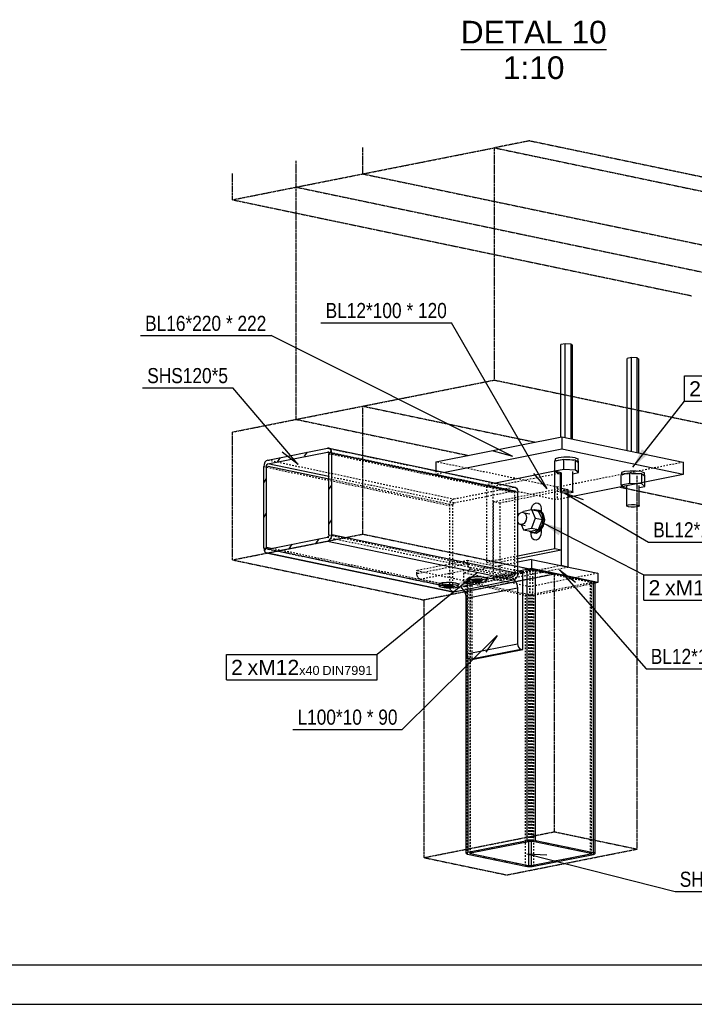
# Model space of a CAD drawing. Header units: millimetres. Extents: x 0 to 5940, y 0 to 2970.
# Tile 6 of 11: x 1863 to 2716, y 0 to 1245. Entities that reach past the tile are written whole.
import ezdxf

# ---------------------------------------------------------------- set-up
doc = ezdxf.new("R2010")
doc.units = ezdxf.units.MM
doc.linetypes.add('DXK_LINE_DOT2', pattern=[3.9198, 1.9599, -1.9599])
doc.linetypes.add('DXK_LINE_DOT4', pattern=[0.9408, 0.4704, -0.4704])
doc.styles.add('Arial', font='ARIAL.TTF', dxfattribs={"height": 0.2})
doc.styles.add('Arial Narrow', font='ARIALN.TTF', dxfattribs={"height": 0.2})

# ---------------------------------------------------------------- blocks, each defined once
blk = doc.blocks.new('Unknown-2590450-1268')
at = {"color": 7, "linetype": 'Continuous'}
for p, q in [((50, 50), (5890, 50)), ((0, 0), (5940, 0))]:
    blk.add_line(p, q, dxfattribs=at)
blk = doc.blocks.new('Unknown-2590450-17 - 5670')
at = {"color": 96, "linetype": 'Continuous'}
blk.add_line((2420.4, 1207.6), (2604.8, 1207.6), dxfattribs=at)
at = {"color": 0, "linetype": 'Continuous'}
for points in [[(2604.8, 1215.1), (2604.8, 1245.1), (2420.4, 1245.1), (2420.4, 1215.1)], [(2551.5, 1170.1), (2551.5, 1200.1), (2473.7, 1200.1), (2473.7, 1170.1)]]:
    blk.add_wipeout(points, dxfattribs=at)
at = {"color": 7, "linetype": 'Continuous', "style": 'Arial'}
for s, p in [('DETAL 10', (2420.4, 1215.1)), ('1:10', (2473.7, 1170.1))]:
    blk.add_text(s, height=28.65, dxfattribs=at).set_placement(p)
blk = doc.blocks.new('Part-2590450-5908 - 5670')
at = {"color": 5, "linetype": 'Continuous'}
for p, q in [((2539.2, 674), (2464.3, 659.1)), ((2547.5, 672.2), (2539.2, 674)), ((2539.2, 576.1), (2539.2, 674)), ((2547.5, 672.2), (2547.5, 574.3)), ((2539.2, 576.1), (2492.4, 566.8)), ((2547.5, 574.3), (2492.4, 563.4)), ((2547.5, 574.3), (2539.2, 576.1))]:
    blk.add_line(p, q, dxfattribs=at)
at = {"color": 8, "linetype": 'DXK_LINE_DOT2'}
for p, q in [((2461.6, 655.2), (2547.5, 672.2)), ((2464.3, 659.1), (2453.2, 656.9)), ((2453.2, 559), (2453.2, 656.9)), ((2461.6, 557.3), (2461.6, 655.2)), ((2492.4, 566.8), (2453.2, 559)), ((2492.4, 563.4), (2461.6, 557.3)), ((2453.2, 559), (2461.6, 557.3))]:
    blk.add_line(p, q, dxfattribs=at)
blk = doc.blocks.new('Part-2590450-5932 - 5670')
at = {"color": 6, "linetype": 'DXK_LINE_DOT4'}
for p, q in [((2507.9, 1092), (2462.9, 1083.1)), ((2507.9, 1092), (3088.5, 970.6)), ((2212.2, 1033.4), (2212.2, 1066.7))]:
    blk.add_line(p, q, dxfattribs=at)
at = {"color": 4, "linetype": 'DXK_LINE_DOT4'}
blk.add_line((2212.2, 1033.4), (2792.8, 912), dxfattribs=at)
blk = doc.blocks.new('Part-2590450-5897 - 5670')
at = {"color": 5, "linetype": 'Continuous'}
for p, q in [((2389, 686), (2548.2, 717.6)), ((2548.2, 717.6), (2701.7, 685.5)), ((2548.2, 717.6), (2548.2, 701.9)), ((2548.2, 701.9), (2400.1, 672.5)), ((2701.7, 669.8), (2548.2, 701.9)), ((2389, 686), (2389, 674.8)), ((2701.7, 685.5), (2701.7, 669.8)), ((2701.7, 669.8), (2555.9, 640.9))]:
    blk.add_line(p, q, dxfattribs=at)
at = {"color": 8, "linetype": 'DXK_LINE_DOT2'}
for p, q in [((2542.5, 653.9), (2389, 686)), ((2701.7, 685.5), (2542.5, 653.9)), ((2389, 674.8), (2389, 670.3)), ((2400.1, 672.5), (2389, 670.3)), ((2389, 670.3), (2542.5, 638.2)), ((2542.5, 653.9), (2542.5, 638.2)), ((2555.9, 640.9), (2542.5, 638.2))]:
    blk.add_line(p, q, dxfattribs=at)
blk = doc.blocks.new('Part-2590450-5821 - 5670')
at = {"linetype": 'Continuous'}
h = blk.add_hatch(dxfattribs=at)
h.set_pattern_fill('', color=8, angle=90, style=0, pattern_type=0)
h.set_pattern_definition([(135, (2515.095, 207.098), (-21.4166, 4e-15), [30.2876, 0]), (135, (2515.095, 217.806), (-21.4166, 4e-15), [15.1442, -15.1434]), (135, (2500.913, 232.132), (-21.4166, 4e-15), [4.4473, -25.8403])])
h.paths.add_polyline_path([(2588.4, 191.8), (2515.1, 207.1), (2512.7, 207.4), (2509.8, 207.6), (2506.9, 207.5), (2504.5, 207.1), (2429.3, 192.2), (2427.6, 191.7), (2427, 191.1), (2427.5, 190.5), (2429.1, 190), (2502.4, 174.7), (2504.8, 174.4), (2507.7, 174.3), (2510.6, 174.4), (2513, 174.7), (2588.2, 189.6), (2589.9, 190.1), (2590.5, 190.7), (2590, 191.3)])
h.paths.add_polyline_path([(2585.3, 190.5), (2584.7, 190.4), (2509.5, 175.4), (2508.7, 175.3), (2507.7, 175.3), (2506.8, 175.3), (2506, 175.4), (2432.7, 190.8), (2432.2, 190.9), (2432, 191.1), (2432.2, 191.3), (2432.8, 191.5), (2508, 206.4), (2508.8, 206.5), (2509.8, 206.5), (2510.7, 206.5), (2511.5, 206.4), (2584.8, 191.1), (2585.3, 190.9), (2585.5, 190.7)])
at = {"color": 8, "linetype": 'DXK_LINE_DOT2'}
for p, q in [((2432.8, 534.1), (2508, 549.1)), ((2508.8, 549.2), (2508, 549.1)), ((2508, 206.4), (2508, 549.1)), ((2509.8, 549.2), (2508.8, 549.2)), ((2510.7, 549.2), (2509.8, 549.2)), ((2511.5, 549.1), (2510.7, 549.2)), ((2511.5, 206.4), (2511.5, 549.1)), ((2511.5, 549.1), (2584.8, 533.7)), ((2493.8, 547.7), (2429.3, 534.9)), ((2427, 533.8), (2427.6, 534.4)), ((2427, 533.8), (2427, 518.4)), ((2427.5, 533.2), (2427, 533.8)), ((2429.1, 532.7), (2427.5, 533.2)), ((2427.6, 534.4), (2429.3, 534.9)), ((2429.1, 532.7), (2502.4, 517.4)), ((2429.1, 190), (2429.1, 532.7)), ((2429.3, 534.9), (2429.3, 438.3)), ((2432.2, 534), (2432, 533.8)), ((2432, 533.8), (2432, 191.1)), ((2432, 533.8), (2432.2, 533.6)), ((2432.8, 534.1), (2432.2, 534)), ((2432.2, 533.6), (2432.7, 533.4)), ((2432.7, 191.5), (2432.7, 533.4)), ((2506, 518.1), (2432.7, 533.4)), ((2432.8, 191.5), (2432.8, 534.1)), ((2584.7, 533), (2509.5, 518.1)), ((2513, 517.4), (2588.2, 532.3)), ((2584.7, 533), (2585.3, 533.2)), ((2584.7, 191.1), (2584.7, 533)), ((2584.8, 191.1), (2584.8, 533.7)), ((2585.3, 533.6), (2584.8, 533.7)), ((2585.5, 533.4), (2585.3, 533.6)), ((2585.3, 533.2), (2585.5, 533.4)), ((2585.5, 533.4), (2585.5, 190.7)), ((2589.9, 532.8), (2588.2, 532.3)), ((2588.2, 189.6), (2588.2, 532.3)), ((2590.5, 533.4), (2589.9, 532.8)), ((2502.4, 174.7), (2502.4, 517.4)), ((2504.8, 517.1), (2502.4, 517.4)), ((2507.7, 516.9), (2504.8, 517.1)), ((2506, 518.1), (2506, 206)), ((2506, 518.1), (2506.8, 518)), ((2506.8, 518), (2506.9, 518)), ((2506.9, 518), (2507.7, 518)), ((2507.7, 518), (2508.7, 518)), ((2510.6, 517), (2507.7, 516.9)), ((2508.7, 518), (2509.5, 518.1)), ((2509.5, 518.1), (2509.5, 206.5)), ((2513, 517.4), (2510.6, 517)), ((2513, 174.7), (2513, 517.4))]:
    blk.add_line(p, q, dxfattribs=at)
at = {"color": 5, "linetype": 'Continuous'}
for p, q in [((2504.5, 549.8), (2493.8, 547.7)), ((2504.5, 549.8), (2506.9, 550.1)), ((2504.5, 207.1), (2504.5, 549.8)), ((2506.9, 550.1), (2509.8, 550.2)), ((2509.8, 550.2), (2512.7, 550.1)), ((2512.7, 550.1), (2515.1, 549.8)), ((2515.1, 549.8), (2588.4, 534.4)), ((2515.1, 207.1), (2515.1, 549.8)), ((2588.4, 191.8), (2588.4, 534.4)), ((2588.4, 534.4), (2590, 533.9)), ((2590, 533.9), (2590.5, 533.4)), ((2590.5, 190.7), (2590.5, 533.4)), ((2427, 518.4), (2427, 191.1)), ((2429.3, 438.3), (2429.3, 192.2)), ((2506, 206), (2506, 175.4)), ((2509.5, 206.5), (2509.5, 175.4)), ((2432.7, 190.8), (2432.7, 191.5)), ((2584.7, 190.4), (2584.7, 191.1))]:
    blk.add_line(p, q, dxfattribs=at)
at = {"color": 6, "linetype": 'Continuous'}
for p, q in [((2429.3, 192.2), (2504.5, 207.1)), ((2432.8, 191.5), (2508, 206.4)), ((2506.9, 207.5), (2504.5, 207.1)), ((2509.8, 207.6), (2506.9, 207.5)), ((2508, 206.4), (2508.8, 206.5)), ((2508.8, 206.5), (2509.8, 206.5)), ((2512.7, 207.4), (2509.8, 207.6)), ((2509.8, 206.5), (2510.7, 206.5)), ((2510.7, 206.5), (2511.5, 206.4)), ((2511.5, 206.4), (2584.8, 191.1)), ((2515.1, 207.1), (2512.7, 207.4)), ((2515.1, 207.1), (2588.4, 191.8)), ((2427.6, 191.7), (2427, 191.1)), ((2427, 191.1), (2427.5, 190.5)), ((2427.5, 190.5), (2429.1, 190)), ((2429.3, 192.2), (2427.6, 191.7)), ((2429.1, 190), (2502.4, 174.7)), ((2432, 191.1), (2432.2, 191.3)), ((2432.2, 190.9), (2432, 191.1)), ((2432.2, 191.3), (2432.8, 191.5)), ((2432.7, 190.8), (2432.2, 190.9)), ((2432.7, 190.8), (2506, 175.4)), ((2509.5, 175.4), (2584.7, 190.4)), ((2513, 174.7), (2588.2, 189.6)), ((2585.3, 190.5), (2584.7, 190.4)), ((2584.8, 191.1), (2585.3, 190.9)), ((2585.3, 190.9), (2585.5, 190.7)), ((2585.5, 190.7), (2585.3, 190.5)), ((2588.2, 189.6), (2589.9, 190.1)), ((2590, 191.3), (2588.4, 191.8)), ((2589.9, 190.1), (2590.5, 190.7)), ((2590.5, 190.7), (2590, 191.3)), ((2502.4, 174.7), (2504.8, 174.4)), ((2504.8, 174.4), (2507.7, 174.3)), ((2506.8, 175.3), (2506, 175.4)), ((2507.7, 175.3), (2506.8, 175.3)), ((2508.7, 175.3), (2507.7, 175.3)), ((2507.7, 174.3), (2510.6, 174.4)), ((2509.5, 175.4), (2508.7, 175.3)), ((2510.6, 174.4), (2513, 174.7))]:
    blk.add_line(p, q, dxfattribs=at)
blk = doc.blocks.new('Part-2590450-5891 - 5670')
at = {"linetype": 'Continuous'}
h = blk.add_hatch(dxfattribs=at)
h.set_pattern_fill('', color=8, angle=11.2206, style=0, pattern_type=0)
h.set_pattern_definition([(56.22, (2256.775, 699.69), (-13.437, 67.733), [97.655, 0]), (56.22, (2290.64, 706.41), (-13.437, 67.733), [48.829, -48.826]), (56.22, (2327.053, 760.25), (-13.437, 67.733), [14.339, -83.316])])
h.paths.add_polyline_path([(2257.2, 697), (2256.8, 699.7), (2255.6, 701.8), (2253.9, 703.1), (2251.8, 703.2), (2176.6, 688.3), (2174.5, 687.4), (2172.8, 685.4), (2171.6, 682.8), (2171.2, 679.9), (2171.2, 577.1), (2171.6, 574.4), (2172.8, 572.2), (2174.5, 571), (2176.6, 570.8), (2251.8, 585.8), (2253.9, 586.7), (2255.6, 588.7), (2256.8, 591.3), (2257.2, 594.2)])
h.paths.add_polyline_path([(2253.6, 593.5), (2253.5, 592.5), (2253.1, 591.6), (2252.5, 591), (2251.8, 590.6), (2176.6, 575.7), (2175.9, 575.8), (2175.3, 576.2), (2174.9, 576.9), (2174.8, 577.8), (2174.8, 680.6), (2174.9, 681.6), (2175.3, 682.5), (2175.9, 683.1), (2176.6, 683.4), (2251.8, 698.3), (2252.5, 698.3), (2253.1, 697.9), (2253.5, 697.2), (2253.6, 696.3)])
at = {"color": 6, "linetype": 'Continuous'}
for p, q in [((2176.6, 688.3), (2251.8, 703.2)), ((2176.6, 683.4), (2251.8, 698.3)), ((2253.9, 703.1), (2251.8, 703.2)), ((2251.8, 698.3), (2252.5, 698.3)), ((2252.5, 698.3), (2253.1, 697.9)), ((2253.1, 697.9), (2253.5, 697.2)), ((2255.6, 701.8), (2253.9, 703.1)), ((2256.8, 699.7), (2255.6, 701.8)), ((2257.2, 697), (2256.8, 699.7)), ((2172.8, 685.4), (2171.6, 682.8)), ((2174.5, 687.4), (2172.8, 685.4)), ((2176.6, 688.3), (2174.5, 687.4)), ((2253.5, 697.2), (2253.6, 696.3)), ((2253.6, 593.5), (2253.6, 696.3)), ((2257.2, 594.2), (2257.2, 697)), ((2171.6, 682.8), (2171.2, 679.9)), ((2171.2, 577.1), (2171.2, 679.9)), ((2174.8, 680.6), (2174.9, 681.6)), ((2174.8, 577.8), (2174.8, 680.6)), ((2174.9, 681.6), (2175.3, 682.5)), ((2175.3, 682.5), (2175.9, 683.1)), ((2175.9, 683.1), (2176.6, 683.4)), ((2176.6, 575.7), (2251.8, 590.6)), ((2176.6, 570.8), (2251.8, 585.8)), ((2252.5, 591), (2251.8, 590.6)), ((2251.8, 585.8), (2253.9, 586.7)), ((2253.1, 591.6), (2252.5, 591)), ((2253.5, 592.5), (2253.1, 591.6)), ((2253.6, 593.5), (2253.5, 592.5)), ((2253.9, 586.7), (2255.6, 588.7)), ((2255.6, 588.7), (2256.8, 591.3)), ((2256.8, 591.3), (2257.2, 594.2)), ((2171.2, 577.1), (2171.6, 574.4)), ((2171.6, 574.4), (2172.8, 572.2)), ((2174.9, 576.9), (2174.8, 577.8)), ((2175.3, 576.2), (2174.9, 576.9)), ((2175.9, 575.8), (2175.3, 576.2)), ((2176.6, 575.7), (2175.9, 575.8)), ((2172.8, 572.2), (2174.5, 571)), ((2174.5, 571), (2176.6, 570.8))]:
    blk.add_line(p, q, dxfattribs=at)
at = {"color": 8, "linetype": 'DXK_LINE_DOT2'}
for p, q in [((2251.8, 703.2), (2487, 654.1)), ((2487.7, 649.1), (2252.5, 698.3)), ((2252.7, 698.2), (2487, 649.2)), ((2176.6, 688.3), (2411.8, 639.1)), ((2253.6, 696.3), (2488.8, 647.1)), ((2171.2, 679.9), (2406.5, 630.7)), ((2411.8, 634.2), (2253.6, 667.3)), ((2410, 631.4), (2253.6, 664.1)), ((2411.8, 639.1), (2487, 654.1)), ((2411.8, 634.2), (2487, 649.2)), ((2487, 654.1), (2489.1, 653.9)), ((2487.7, 649.1), (2487, 649.2)), ((2488.3, 648.7), (2487.7, 649.1)), ((2488.7, 648), (2488.3, 648.7)), ((2488.8, 647.1), (2488.7, 648)), ((2406.9, 633.6), (2408, 636.2)), ((2408, 636.2), (2409.8, 638.2)), ((2409.8, 638.2), (2411.8, 639.1)), ((2488.8, 544.3), (2488.8, 647.1)), ((2406.5, 630.7), (2406.9, 633.6)), ((2406.5, 527.9), (2406.5, 630.7)), ((2410.2, 632.4), (2410, 631.4)), ((2410, 631.4), (2410, 528.6)), ((2410.6, 633.3), (2410.2, 632.4)), ((2411.1, 633.9), (2410.6, 633.3)), ((2411.8, 634.2), (2411.1, 633.9)), ((2251.8, 590.6), (2487, 541.5)), ((2253.6, 593.5), (2488.8, 544.3)), ((2171.2, 577.1), (2406.5, 527.9)), ((2411.1, 526.6), (2175.9, 575.8)), ((2176.6, 575.7), (2411.8, 526.6)), ((2410, 528.6), (2180.8, 576.6)), ((2411.8, 526.6), (2487, 541.5)), ((2487, 541.5), (2487.7, 541.8)), ((2487.7, 541.8), (2488.3, 542.4)), ((2488.3, 542.4), (2488.7, 543.3)), ((2488.7, 543.3), (2488.8, 544.3)), ((2406.9, 525.2), (2406.5, 527.9)), ((2408, 523.1), (2406.9, 525.2)), ((2409.8, 521.8), (2408, 523.1)), ((2410, 528.6), (2410.2, 527.7)), ((2410.2, 527.7), (2410.6, 527)), ((2410.6, 527), (2411.1, 526.6)), ((2411.1, 526.6), (2411.8, 526.6))]:
    blk.add_line(p, q, dxfattribs=at)
at = {"color": 5, "linetype": 'Continuous'}
for p, q in [((2251.8, 698.3), (2252.7, 698.2)), ((2253.9, 703.1), (2489.1, 653.9)), ((2257.2, 697), (2492.4, 647.8)), ((2253.6, 664.1), (2174.8, 680.6)), ((2253.6, 667.3), (2176.6, 683.4)), ((2489.1, 653.9), (2490.8, 652.7)), ((2490.8, 652.7), (2492, 650.5)), ((2492, 650.5), (2492.4, 647.8)), ((2492.4, 545), (2492.4, 647.8)), ((2251.8, 585.8), (2487, 536.6)), ((2257.2, 594.2), (2492.4, 545)), ((2180.8, 576.6), (2174.8, 577.8)), ((2174.5, 571), (2409.8, 521.8)), ((2176.6, 570.8), (2411.8, 521.7)), ((2411.8, 521.7), (2487, 536.6)), ((2489.1, 537.5), (2487, 536.6)), ((2490.8, 539.5), (2489.1, 537.5)), ((2492, 542.1), (2490.8, 539.5)), ((2492.4, 545), (2492, 542.1)), ((2411.8, 521.7), (2409.8, 521.8))]:
    blk.add_line(p, q, dxfattribs=at)
blk = doc.blocks.new('Bolt-2590450-5898 - 5670')
at = {"color": 7, "linetype": 'Continuous'}
for p, q in [((2552.5, 835.4), (2547, 834.3)), ((2547, 717.3), (2547, 834.3)), ((2552.5, 716.7), (2552.5, 835.4)), ((2560, 834.9), (2552.5, 835.4)), ((2560, 715.1), (2560, 834.9)), ((2560, 834.9), (2561.9, 833.4)), ((2561.9, 714.7), (2561.9, 833.4)), ((2636.2, 817.9), (2630.7, 816.8)), ((2630.7, 700.3), (2630.7, 816.8)), ((2636.2, 699.2), (2636.2, 817.9)), ((2643.7, 817.4), (2636.2, 817.9)), ((2643.7, 697.6), (2643.7, 817.4)), ((2643.7, 817.4), (2645.6, 815.9)), ((2645.6, 697.2), (2645.6, 815.9)), ((2550.6, 689.1), (2539.4, 686.9)), ((2539.4, 674.1), (2539.4, 686.9)), ((2540, 689.8), (2539.9, 688.2)), ((2539.9, 686.9), (2539.9, 688.2)), ((2543.9, 691.1), (2540, 689.8)), ((2541, 687.2), (2543.9, 688.2)), ((2550.7, 691.9), (2543.9, 691.1)), ((2543.9, 688.2), (2549, 688.8)), ((2550.6, 676.3), (2550.6, 689.1)), ((2565.6, 688.2), (2550.6, 689.1)), ((2558.5, 691.9), (2550.7, 691.9)), ((2552.7, 688.9), (2558.5, 688.9)), ((2565.2, 691.1), (2558.5, 691.9)), ((2558.5, 688.9), (2563.5, 688.3)), ((2565.2, 691.1), (2569, 689.7)), ((2565.6, 675.5), (2565.6, 688.2)), ((2565.6, 688.2), (2569.4, 685.1)), ((2566.1, 687.8), (2569, 686.7)), ((2569, 686.7), (2568.9, 685.6)), ((2569, 686.7), (2569, 689.7)), ((2569.4, 672.4), (2569.4, 685.1)), ((2550.6, 676.3), (2539.4, 674.1)), ((2543.2, 671.1), (2539.4, 674.1)), ((2546.7, 647.4), (2546.7, 672.9)), ((2565.6, 675.5), (2550.6, 676.3)), ((2562.2, 648.2), (2562.2, 673.7)), ((2562.2, 671), (2569.4, 672.4)), ((2569.4, 672.4), (2565.6, 675.5)), ((2627.7, 673.6), (2623.7, 672.3)), ((2634.5, 674.4), (2627.7, 673.6)), ((2642.2, 674.4), (2634.5, 674.4)), ((2648.9, 673.6), (2642.2, 674.4)), ((2648.9, 673.6), (2652.7, 672.2)), ((2543.2, 671.1), (2546.7, 670.9)), ((2634.3, 671.6), (2623.1, 669.4)), ((2623.1, 656.6), (2623.1, 669.4)), ((2623.7, 672.3), (2623.6, 670.7)), ((2623.6, 669.4), (2623.6, 670.7)), ((2624.7, 669.7), (2627.7, 670.7)), ((2627.7, 670.7), (2632.7, 671.3)), ((2634.3, 658.8), (2634.3, 671.6)), ((2649.3, 670.7), (2634.3, 671.6)), ((2636.4, 671.4), (2642.2, 671.4)), ((2642.2, 671.4), (2647.2, 670.8)), ((2649.3, 658), (2649.3, 670.7)), ((2649.3, 670.7), (2653.2, 667.6)), ((2649.9, 670.3), (2652.7, 669.2)), ((2652.7, 669.2), (2652.6, 668.1)), ((2652.7, 669.2), (2652.7, 672.2)), ((2653.2, 654.9), (2653.2, 667.6)), ((2546.7, 648.3), (2548.8, 649)), ((2546.7, 647.4), (2546.7, 648.3)), ((2548.8, 649), (2552.4, 649.4)), ((2552.4, 649.4), (2556.6, 649.4)), ((2556.6, 649.4), (2560.1, 648.9)), ((2560.1, 648.9), (2562.2, 648.2)), ((2562.2, 648.2), (2562.1, 647.4)), ((2634.3, 658.8), (2623.1, 656.6)), ((2627, 653.5), (2623.1, 656.6)), ((2627, 653.5), (2630.4, 653.3)), ((2630.4, 629.9), (2630.4, 655.4)), ((2649.3, 658), (2634.3, 658.8)), ((2645.9, 630.7), (2645.9, 656.2)), ((2645.9, 653.5), (2653.2, 654.9)), ((2653.2, 654.9), (2649.3, 658)), ((2548.7, 646.7), (2546.7, 647.4)), ((2552.2, 646.2), (2548.7, 646.7)), ((2556.4, 646.2), (2552.2, 646.2)), ((2560, 646.6), (2556.4, 646.2)), ((2562.1, 647.4), (2560, 646.6)), ((2630.4, 629.9), (2630.5, 630.7)), ((2632.4, 629.2), (2630.4, 629.9)), ((2630.5, 630.7), (2632.6, 631.5)), ((2636, 628.7), (2632.4, 629.2)), ((2632.6, 631.5), (2636.2, 631.9)), ((2640.1, 628.7), (2636, 628.7)), ((2636.2, 631.9), (2640.3, 631.9)), ((2643.7, 629.1), (2640.1, 628.7)), ((2640.3, 631.9), (2643.9, 631.4)), ((2645.9, 629.9), (2643.7, 629.1)), ((2643.9, 631.4), (2645.9, 630.7)), ((2645.9, 630.7), (2645.9, 629.9))]:
    blk.add_line(p, q, dxfattribs=at)
blk = doc.blocks.new('Part-2590450-5913 - 5670')
at = {"color": 8, "linetype": 'DXK_LINE_DOT2'}
for p, q in [((2461.6, 635.6), (2547.5, 652.6)), ((2555.9, 650.9), (2470, 633.8)), ((2470, 633.8), (2461.6, 635.6)), ((2461.6, 635.6), (2461.6, 537.7)), ((2470, 633.8), (2470, 535.9)), ((2547.5, 554.7), (2461.6, 537.7)), ((2470, 535.9), (2555.9, 553)), ((2461.6, 537.7), (2470, 535.9))]:
    blk.add_line(p, q, dxfattribs=at)
at = {"color": 5, "linetype": 'Continuous'}
for p, q in [((2547.5, 652.6), (2555.9, 650.9)), ((2547.5, 652.6), (2547.5, 554.7)), ((2555.9, 650.9), (2555.9, 553)), ((2555.9, 553), (2547.5, 554.7))]:
    blk.add_line(p, q, dxfattribs=at)
blk = doc.blocks.new('Part-2590450-5918 - 5670')
at = {"color": 5, "linetype": 'Continuous'}
for p, q in [((2509.9, 562.6), (2492.4, 559.1)), ((2509.9, 562.6), (2593.6, 545.1)), ((2509.9, 562.6), (2509.9, 550.9)), ((2509.9, 550.9), (2493.8, 547.7)), ((2593.6, 533.4), (2509.9, 550.9)), ((2593.6, 545.1), (2593.6, 533.4)), ((2593.6, 533.4), (2590.5, 532.7))]:
    blk.add_line(p, q, dxfattribs=at)
at = {"color": 8, "linetype": 'DXK_LINE_DOT2'}
for p, q in [((2492.4, 559.1), (2423.9, 545.6)), ((2461.6, 537.7), (2423.9, 545.6)), ((2423.9, 545.6), (2423.9, 533.8)), ((2507.6, 528), (2470, 535.9)), ((2593.6, 545.1), (2507.6, 528)), ((2429.3, 534.9), (2423.9, 533.8)), ((2429.1, 532.7), (2423.9, 533.8)), ((2507.6, 516.3), (2507.6, 528)), ((2590.5, 532.7), (2588.2, 532.3)), ((2507.6, 516.3), (2502.4, 517.4)), ((2513, 517.4), (2507.6, 516.3))]:
    blk.add_line(p, q, dxfattribs=at)
blk = doc.blocks.new('Bolt-2590450-5919 - 5670')
at = {"color": 7, "linetype": 'Continuous'}
for p, q in [((2499.1, 622), (2499.8, 623.7)), ((2499.8, 623.7), (2509.7, 625.7)), ((2509.7, 625.7), (2509.9, 627.5)), ((2509.7, 625.7), (2514.6, 614.9)), ((2509.7, 625.7), (2518.8, 623.8)), ((2509.9, 627.5), (2511.3, 630.6)), ((2511.3, 630.6), (2513.4, 632.9)), ((2512.6, 625.1), (2513.8, 625.7)), ((2513.4, 632.9), (2515.9, 634.1)), ((2513.8, 625.7), (2519.2, 624.8)), ((2515.9, 634.1), (2518.4, 633.9)), ((2518.4, 633.9), (2520.4, 632.4)), ((2523.7, 613), (2518.8, 623.8)), ((2519.2, 624.8), (2523.1, 620.2)), ((2519.2, 624.8), (2521.3, 624.4)), ((2520.4, 632.4), (2521.8, 629.8)), ((2525.2, 619.8), (2521.3, 624.4)), ((2521.8, 629.8), (2522.3, 626.6)), ((2522.3, 626.6), (2522.3, 623.1)), ((2492.4, 615.4), (2492.8, 617.3)), ((2492.8, 609.5), (2492.4, 611.3)), ((2492.8, 617.3), (2494.9, 620.6)), ((2494.9, 620.6), (2497.7, 622.2)), ((2497.7, 622.2), (2500.6, 621.7)), ((2500.6, 621.7), (2502.7, 619.3)), ((2500.6, 621.7), (2507.6, 620.3)), ((2502.7, 611.5), (2500.6, 608.2)), ((2502.7, 619.3), (2503.5, 615.5)), ((2503.5, 615.5), (2502.7, 611.5)), ((2514.6, 614.9), (2509.7, 602.2)), ((2514.6, 614.9), (2523.7, 613)), ((2518.8, 600.3), (2523.7, 613)), ((2523.1, 620.2), (2524.5, 613.2)), ((2524.5, 613.2), (2523.1, 605.5)), ((2526.6, 612.7), (2525.2, 619.8)), ((2525.2, 605.1), (2526.6, 612.7)), ((2494.9, 607), (2492.8, 609.5)), ((2497.7, 606.6), (2494.9, 607)), ((2494.9, 607), (2501.9, 605.6)), ((2496.8, 606.6), (2499.8, 600.2)), ((2500.6, 608.2), (2497.7, 606.6)), ((2499.8, 600.2), (2509.7, 602.2)), ((2499.8, 600.2), (2508.8, 598.3)), ((2508.4, 597.3), (2507.2, 598.6)), ((2508.8, 598.3), (2518.8, 600.3)), ((2509.7, 602.2), (2518.8, 600.3)), ((2519.2, 599.4), (2513.8, 596.4)), ((2515.9, 595.9), (2521.3, 599)), ((2523.1, 605.5), (2519.2, 599.4)), ((2521.3, 599), (2525.2, 605.1)), ((2522.3, 600.6), (2522.3, 597.2)), ((2513.8, 596.4), (2508.4, 597.3)), ((2508.4, 597.3), (2510.5, 596.8)), ((2509.4, 594.6), (2509.4, 597)), ((2509.9, 591.4), (2509.4, 594.6)), ((2511.3, 588.8), (2509.9, 591.4)), ((2510.5, 596.8), (2515.9, 595.9)), ((2513.4, 587.3), (2511.3, 588.8)), ((2515.9, 587.1), (2513.4, 587.3)), ((2518.4, 588.3), (2515.9, 587.1)), ((2520.4, 590.6), (2518.4, 588.3)), ((2521.8, 593.7), (2520.4, 590.6)), ((2522.3, 597.2), (2521.8, 593.7))]:
    blk.add_line(p, q, dxfattribs=at)
blk = doc.blocks.new('Part-2590450-5924 - 5670')
at = {"color": 8, "linetype": 'DXK_LINE_DOT2'}
for p, q in [((2429.3, 561.1), (2364.9, 548.4)), ((2429.3, 558.2), (2429.3, 561.1)), ((2492.4, 548), (2429.3, 561.1)), ((2429.3, 557.2), (2364.9, 544.4)), ((2364.9, 544.4), (2364.9, 548.4)), ((2364.9, 548.4), (2434.6, 533.8)), ((2369.1, 537.7), (2433.5, 550.5)), ((2429.3, 557.2), (2429.3, 558.2)), ((2429.6, 555.1), (2429.3, 557.2)), ((2429.7, 554.9), (2429.6, 555.1)), ((2430.6, 552.8), (2429.7, 554.9)), ((2431.3, 551.9), (2430.6, 552.8)), ((2431.9, 551.3), (2431.3, 551.9)), ((2431.9, 551.3), (2433.5, 550.5)), ((2433.5, 550.5), (2483.8, 540)), ((2365.2, 542.1), (2364.9, 544.4)), ((2366.1, 540), (2365.2, 542.1)), ((2367.5, 538.5), (2366.1, 540)), ((2369.1, 537.7), (2367.5, 538.5)), ((2369.1, 537.7), (2419.3, 527.2)), ((2483.8, 540), (2419.3, 527.2)), ((2434.6, 533.8), (2499.1, 546.6)), ((2483.8, 540), (2487, 538.4)), ((2488.1, 537.1), (2487, 538.4)), ((2422.5, 525.6), (2419.3, 527.2)), ((2423.9, 524), (2422.5, 525.6)), ((2434.6, 533.8), (2434.6, 435.9))]:
    blk.add_line(p, q, dxfattribs=at)
at = {"color": 5, "linetype": 'Continuous'}
for p, q in [((2499.1, 546.6), (2492.4, 548)), ((2489.7, 535.3), (2488.1, 537.1)), ((2499.1, 448.6), (2499.1, 546.6)), ((2425.2, 522.5), (2423.9, 524)), ((2427.7, 513.7), (2492.1, 526.5)), ((2489.7, 535.3), (2491.5, 531.1)), ((2491.5, 531.1), (2492.1, 526.5)), ((2492.1, 526.5), (2492.1, 456)), ((2427, 518.3), (2425.2, 522.5)), ((2427.7, 513.7), (2427, 518.3)), ((2427.7, 443.2), (2427.7, 513.7)), ((2427.7, 443.2), (2492.1, 456)), ((2431.9, 436.4), (2496.3, 449.2)), ((2434.6, 435.9), (2499.1, 448.6)), ((2492.1, 456), (2492.5, 453.7)), ((2492.5, 453.7), (2493.4, 451.6)), ((2493.4, 451.6), (2494.7, 450)), ((2494.7, 450), (2496.3, 449.2)), ((2496.3, 449.2), (2499.1, 448.6)), ((2428, 440.9), (2427.7, 443.2)), ((2428.9, 438.8), (2428, 440.9)), ((2430.3, 437.2), (2428.9, 438.8)), ((2431.9, 436.4), (2430.3, 437.2)), ((2434.6, 435.9), (2431.9, 436.4))]:
    blk.add_line(p, q, dxfattribs=at)
blk = doc.blocks.new('Bolt-2590450-5925 - 5670')
at = {"color": 7, "linetype": 'Continuous'}
for p, q in [((2427.7, 537.4), (2431.5, 540.2)), ((2429.5, 537.1), (2427.7, 537.4)), ((2429.6, 538.8), (2429.5, 537.5)), ((2429.5, 535.1), (2429.5, 537.5)), ((2429.5, 535.1), (2429.6, 536.4)), ((2432.8, 539.9), (2429.6, 538.8)), ((2429.6, 536.4), (2432.8, 537.4)), ((2431.5, 540.2), (2444.9, 540.9)), ((2438.2, 540.5), (2432.8, 539.9)), ((2432.8, 537.4), (2438.2, 538.1)), ((2435.4, 536), (2437, 536.6)), ((2435.4, 535.4), (2435.4, 536)), ((2437, 536.6), (2439.7, 536.9)), ((2444.4, 540.5), (2438.2, 540.5)), ((2438.2, 538.1), (2444.4, 538)), ((2439.7, 536.9), (2442.8, 536.9)), ((2442.8, 536.9), (2445.5, 536.5)), ((2449.8, 539.8), (2444.4, 540.5)), ((2444.4, 538), (2449.8, 537.4)), ((2444.9, 540.9), (2454.6, 538.8)), ((2445.5, 536.5), (2447, 536)), ((2447, 536), (2447, 535.4)), ((2452.8, 538.7), (2449.8, 539.8)), ((2449.8, 537.4), (2452.8, 536.3)), ((2452.8, 536.3), (2452.7, 535)), ((2454.6, 538.8), (2452.8, 537.5)), ((2452.8, 536.3), (2452.8, 538.7)), ((2391.9, 530.3), (2395.7, 533.1)), ((2393.7, 530), (2391.9, 530.3)), ((2393.8, 531.7), (2393.7, 530.4)), ((2393.7, 528), (2393.7, 530.4)), ((2393.7, 528), (2393.8, 529.3)), ((2396.8, 526.9), (2393.7, 528)), ((2397, 532.8), (2393.8, 531.7)), ((2393.8, 529.3), (2397, 530.3)), ((2395.7, 533.1), (2409.1, 533.8)), ((2402.1, 526.2), (2396.8, 526.9)), ((2402.4, 533.4), (2397, 532.8)), ((2397, 530.3), (2402.4, 531)), ((2399.5, 528.3), (2399.6, 528.9)), ((2401.1, 527.7), (2399.5, 528.3)), ((2399.6, 528.9), (2401.2, 529.5)), ((2403.7, 527.4), (2401.1, 527.7)), ((2401.2, 529.5), (2403.9, 529.8)), ((2408.3, 526.2), (2402.1, 526.2)), ((2408.6, 533.4), (2402.4, 533.4)), ((2402.4, 531), (2408.6, 530.9)), ((2406.8, 527.4), (2403.7, 527.4)), ((2403.9, 529.8), (2407, 529.8)), ((2409.6, 527.7), (2406.8, 527.4)), ((2407, 529.8), (2409.7, 529.4)), ((2413.7, 526.8), (2408.3, 526.2)), ((2414, 532.7), (2408.6, 533.4)), ((2408.6, 530.9), (2414, 530.3)), ((2409.1, 533.8), (2418.8, 531.7)), ((2411.1, 528.3), (2409.6, 527.7)), ((2409.7, 529.4), (2411.2, 528.9)), ((2411.2, 528.9), (2411.1, 528.3)), ((2416.9, 527.9), (2413.7, 526.8)), ((2417, 531.6), (2414, 532.7)), ((2414, 530.3), (2417, 529.2)), ((2417, 529.2), (2416.9, 527.9)), ((2418.8, 531.7), (2417, 530.4)), ((2417, 529.2), (2417, 531.6)), ((2432.6, 534), (2429.5, 535.1)), ((2437.9, 533.3), (2432.6, 534)), ((2436.9, 534.8), (2435.4, 535.4)), ((2439.6, 534.5), (2436.9, 534.8)), ((2444.1, 533.3), (2437.9, 533.3)), ((2442.7, 534.5), (2439.6, 534.5)), ((2445.4, 534.8), (2442.7, 534.5)), ((2449.6, 533.9), (2444.1, 533.3)), ((2447, 535.4), (2445.4, 534.8)), ((2452.7, 535), (2449.6, 533.9))]:
    blk.add_line(p, q, dxfattribs=at)
blk = doc.blocks.new('Part-2590450-5931 - 5670')
at = {"color": 6, "linetype": 'DXK_LINE_DOT4'}
for p, q in [((2212.2, 1033.4), (2462.9, 1083.1)), ((2462.9, 789.4), (2462.9, 1083.1)), ((2212.2, 739.7), (2212.2, 1033.4)), ((2212.2, 739.7), (2462.9, 789.4))]:
    blk.add_line(p, q, dxfattribs=at)
at = {"color": 4, "linetype": 'DXK_LINE_DOT4'}
for p, q in [((2462.9, 1083.1), (3043.5, 961.7)), ((2462.9, 789.4), (3043.5, 668)), ((2212.2, 739.7), (2430, 694.1)), ((2621.9, 654), (2792.8, 618.3))]:
    blk.add_line(p, q, dxfattribs=at)
blk = doc.blocks.new('Part-2590450-5933 - 5670')
at = {"color": 4, "linetype": 'DXK_LINE_DOT4'}
for p, q in [((2296.6, 756.4), (2514.4, 710.9)), ((2643.5, 196.3), (2643.5, 668.2)), ((2296.6, 594.6), (2538.8, 544)), ((2131.8, 562), (2374, 511.3)), ((2538.8, 544), (2374, 511.3)), ((2538.8, 218.2), (2538.8, 544)), ((2374, 185.5), (2374, 511.3))]:
    blk.add_line(p, q, dxfattribs=at)
at = {"color": 6, "linetype": 'DXK_LINE_DOT4'}
for p, q in [((2296.6, 594.6), (2296.6, 756.4)), ((2131.8, 723.7), (2212.2, 739.7)), ((2131.8, 562), (2131.8, 723.7)), ((2131.8, 562), (2296.6, 594.6)), ((2374, 185.5), (2538.8, 218.2)), ((2538.8, 218.2), (2643.5, 196.3)), ((2478.7, 163.6), (2643.5, 196.3)), ((2374, 185.5), (2478.7, 163.6))]:
    blk.add_line(p, q, dxfattribs=at)
blk = doc.blocks.new('Part-2590450-5934 - 5670')
at = {"color": 6, "linetype": 'DXK_LINE_DOT4'}
for p, q in [((2296.6, 1050.1), (2296.6, 1083.4)), ((2131.8, 1017.4), (2131.8, 1050.7)), ((2131.8, 1017.4), (2212.2, 1033.4))]:
    blk.add_line(p, q, dxfattribs=at)
at = {"color": 4, "linetype": 'DXK_LINE_DOT4'}
for p, q in [((2296.6, 1050.1), (2877.2, 928.7)), ((2131.8, 1017.4), (2712.5, 896))]:
    blk.add_line(p, q, dxfattribs=at)
blk = doc.blocks.new('Mark-2590450-5944 - 5670')
at = {"linetype": 'Continuous'}
blk.add_hatch(color=7, dxfattribs=at).paths.add_polyline_path([(2544.2, 593), (2524.3, 608.9), (2548.8, 601.9)])
at = {"color": 0}
blk.add_wipeout([(2672.8, 517.2), (2672.8, 537.2), (2658, 537.2), (2658, 517.2)], dxfattribs=at)
blk.add_wipeout([(2672.8, 517.2), (2672.8, 537.2), (2658, 537.2), (2658, 517.2)], dxfattribs=at)
at = {"color": 7, "linetype": 'Continuous'}
for p in [(2524.3, 608.9), (2652, 511.2)]:
    blk.add_line(p, (2652, 543.2), dxfattribs=at)
at = {"color": 96, "style": 'Arial'}
blk.add_text('2', height=19.1, dxfattribs=at).set_placement((2658, 517.2))
at = {"color": 0}
blk.add_wipeout([(2714.4, 517.2), (2714.4, 537.2), (2678.8, 537.2), (2678.8, 517.2)], dxfattribs=at)
blk.add_wipeout([(2714.4, 517.2), (2714.4, 537.2), (2678.8, 537.2), (2678.8, 517.2)], dxfattribs=at)
blk.add_wipeout([(2744, 517.2), (2744, 537.2), (2714.4, 537.2), (2714.4, 517.2)], dxfattribs=at)
blk.add_wipeout([(2744, 517.2), (2744, 537.2), (2714.4, 537.2), (2714.4, 517.2)], dxfattribs=at)
at = {"color": 7, "linetype": 'Continuous'}
blk.add_line((2652, 543.2), (2833.7, 543.2), dxfattribs=at)
at = {"color": 96, "style": 'Arial'}
blk.add_text('xM', height=19.1, dxfattribs=at).set_placement((2678.8, 517.2))
at = {"color": 0}
blk.add_wipeout([(2752, 517.2), (2752, 529.2), (2744, 529.2), (2744, 517.2)], dxfattribs=at)
blk.add_wipeout([(2752, 517.2), (2752, 529.2), (2744, 529.2), (2744, 517.2)], dxfattribs=at)
at = {"color": 96, "style": 'Arial'}
blk.add_text('16', height=19.1, dxfattribs=at).set_placement((2714.4, 517.2))
at = {"color": 0}
blk.add_wipeout([(2769.8, 517.2), (2769.8, 529.2), (2752, 529.2), (2752, 517.2)], dxfattribs=at)
blk.add_wipeout([(2769.8, 517.2), (2769.8, 529.2), (2752, 529.2), (2752, 517.2)], dxfattribs=at)
at = {"color": 96, "style": 'Arial'}
blk.add_text('x', height=11.5, dxfattribs=at).set_placement((2744, 517.2))
at = {"color": 0}
blk.add_wipeout([(2801, 517.2), (2801, 529.2), (2773.4, 529.2), (2773.4, 517.2)], dxfattribs=at)
blk.add_wipeout([(2801, 517.2), (2801, 529.2), (2773.4, 529.2), (2773.4, 517.2)], dxfattribs=at)
at = {"color": 96, "style": 'Arial'}
blk.add_text('50', height=11.46, dxfattribs=at).set_placement((2752, 517.2))
at = {"color": 0}
blk.add_wipeout([(2827.7, 517.2), (2827.7, 529.2), (2801, 529.2), (2801, 517.2)], dxfattribs=at)
blk.add_wipeout([(2827.7, 517.2), (2827.7, 529.2), (2801, 529.2), (2801, 517.2)], dxfattribs=at)
at = {"color": 7, "linetype": 'Continuous'}
for p, q in [((2833.7, 511.2), (2833.7, 543.2)), ((2652, 511.2), (2833.7, 511.2))]:
    blk.add_line(p, q, dxfattribs=at)
at = {"color": 96, "style": 'Arial'}
for s, p in [('DIN', (2773.4, 517.2)), ('931', (2801, 517.2))]:
    blk.add_text(s, height=11.46, dxfattribs=at).set_placement(p)
blk = doc.blocks.new('Mark-2590450-5949 - 5670')
at = {"linetype": 'Continuous'}
blk.add_hatch(color=7, dxfattribs=at).paths.add_polyline_path([(2418.6, 533.6), (2441.2, 545.5), (2424.9, 525.8)])
at = {"color": 7, "linetype": 'Continuous'}
blk.add_line((2441.2, 545.5), (2314.5, 442.5), dxfattribs=at)
at = {"color": 0}
blk.add_wipeout([(2144.8, 416.5), (2144.8, 436.5), (2130, 436.5), (2130, 416.5)], dxfattribs=at)
blk.add_wipeout([(2144.8, 416.5), (2144.8, 436.5), (2130, 436.5), (2130, 416.5)], dxfattribs=at)
at = {"color": 7, "linetype": 'Continuous'}
blk.add_line((2124, 410.5), (2124, 442.5), dxfattribs=at)
at = {"color": 96, "style": 'Arial'}
blk.add_text('2', height=19.1, dxfattribs=at).set_placement((2130, 416.5))
at = {"color": 0}
blk.add_wipeout([(2186.4, 416.5), (2186.4, 436.5), (2150.8, 436.5), (2150.8, 416.5)], dxfattribs=at)
blk.add_wipeout([(2186.4, 416.5), (2186.4, 436.5), (2150.8, 436.5), (2150.8, 416.5)], dxfattribs=at)
blk.add_wipeout([(2216, 416.5), (2216, 436.5), (2186.4, 436.5), (2186.4, 416.5)], dxfattribs=at)
blk.add_wipeout([(2216, 416.5), (2216, 436.5), (2186.4, 436.5), (2186.4, 416.5)], dxfattribs=at)
at = {"color": 7, "linetype": 'Continuous'}
blk.add_line((2124, 442.5), (2314.5, 442.5), dxfattribs=at)
at = {"color": 96, "style": 'Arial'}
blk.add_text('xM', height=19.1, dxfattribs=at).set_placement((2150.8, 416.5))
at = {"color": 0}
blk.add_wipeout([(2224, 416.5), (2224, 428.5), (2216, 428.5), (2216, 416.5)], dxfattribs=at)
blk.add_wipeout([(2224, 416.5), (2224, 428.5), (2216, 428.5), (2216, 416.5)], dxfattribs=at)
at = {"color": 96, "style": 'Arial'}
blk.add_text('12', height=19.1, dxfattribs=at).set_placement((2186.4, 416.5))
at = {"color": 0}
blk.add_wipeout([(2241.8, 416.5), (2241.8, 428.5), (2224, 428.5), (2224, 416.5)], dxfattribs=at)
blk.add_wipeout([(2241.8, 416.5), (2241.8, 428.5), (2224, 428.5), (2224, 416.5)], dxfattribs=at)
at = {"color": 96, "style": 'Arial'}
blk.add_text('x', height=11.5, dxfattribs=at).set_placement((2216, 416.5))
at = {"color": 0}
blk.add_wipeout([(2273, 416.5), (2273, 428.5), (2245.4, 428.5), (2245.4, 416.5)], dxfattribs=at)
blk.add_wipeout([(2273, 416.5), (2273, 428.5), (2245.4, 428.5), (2245.4, 416.5)], dxfattribs=at)
at = {"color": 96, "style": 'Arial'}
blk.add_text('40', height=11.46, dxfattribs=at).set_placement((2224, 416.5))
at = {"color": 0}
blk.add_wipeout([(2308.5, 416.5), (2308.5, 428.5), (2273, 428.5), (2273, 416.5)], dxfattribs=at)
blk.add_wipeout([(2308.5, 416.5), (2308.5, 428.5), (2273, 428.5), (2273, 416.5)], dxfattribs=at)
at = {"color": 7, "linetype": 'Continuous'}
for p, q in [((2314.5, 410.5), (2314.5, 442.5)), ((2124, 410.5), (2314.5, 410.5))]:
    blk.add_line(p, q, dxfattribs=at)
at = {"color": 96, "style": 'Arial'}
for s, p in [('DIN', (2245.4, 416.5)), ('7991', (2273, 416.5))]:
    blk.add_text(s, height=11.46, dxfattribs=at).set_placement(p)
blk = doc.blocks.new('Mark-2590450-6007 - 5670')
at = {"linetype": 'Continuous'}
blk.add_hatch(color=7, dxfattribs=at).paths.add_polyline_path([(2657.5, 695.9), (2638.2, 679.3), (2649.6, 702)])
at = {"color": 0}
blk.add_wipeout([(2724.1, 768.8), (2724.1, 788.8), (2709.3, 788.8), (2709.3, 768.8)], dxfattribs=at)
blk.add_wipeout([(2724.1, 768.8), (2724.1, 788.8), (2709.3, 788.8), (2709.3, 768.8)], dxfattribs=at)
at = {"color": 7, "linetype": 'Continuous'}
for p, q in [((2703.3, 762.8), (2703.3, 794.8)), ((2638.2, 679.3), (2703.3, 762.8))]:
    blk.add_line(p, q, dxfattribs=at)
at = {"color": 96, "style": 'Arial'}
blk.add_text('2', height=19.1, dxfattribs=at).set_placement((2709.3, 768.8))
at = {"color": 0}
blk.add_wipeout([(2743.4, 768.8), (2743.4, 788.8), (2730.1, 788.8), (2730.1, 768.8)], dxfattribs=at)
blk.add_wipeout([(2743.4, 768.8), (2743.4, 788.8), (2730.1, 788.8), (2730.1, 768.8)], dxfattribs=at)
at = {"color": 7, "linetype": 'Continuous'}
blk.add_line((2703.3, 794.8), (3017.7, 794.8), dxfattribs=at)
at = {"color": 96, "style": 'Arial'}
blk.add_text('x', height=19.1, dxfattribs=at).set_placement((2730.1, 768.8))
at = {"color": 0}
blk.add_wipeout([(3011.7, 768.8), (3011.7, 783.8), (2749.4, 783.8), (2749.4, 768.8)], dxfattribs=at)
blk.add_wipeout([(3011.7, 768.8), (3011.7, 783.8), (2749.4, 783.8), (2749.4, 768.8)], dxfattribs=at)
at = {"color": 7, "linetype": 'Continuous'}
for p, q in [((3017.7, 762.8), (3017.7, 794.8)), ((2703.3, 762.8), (3017.7, 762.8))]:
    blk.add_line(p, q, dxfattribs=at)
at = {"color": 96, "style": 'Arial'}
for s, height, p in [('HILTI HVU/', 14.33, (2749.4, 768.8)), ('HAS M16X190/38', 14.326, (2851.6, 768.8))]:
    blk.add_text(s, height=height, dxfattribs=at).set_placement(p)
blk = doc.blocks.new('Mark-2590450-6012 - 5670')
at = {"color": 7, "linetype": 'Continuous'}
blk.add_line((2503.9, 190.3), (2529.4, 189), dxfattribs=at)
at = {"color": 0}
blk.add_wipeout([(2799.7, 148.6), (2799.7, 168.6), (2697.4, 168.6), (2697.4, 148.6)], dxfattribs=at)
blk.add_wipeout([(2799.7, 148.6), (2799.7, 168.6), (2697.4, 168.6), (2697.4, 148.6)], dxfattribs=at)
at = {"color": 7, "linetype": 'Continuous'}
for p, q in [((2503.9, 190.3), (2691.4, 142.6)), ((2691.4, 142.6), (2805.7, 142.6))]:
    blk.add_line(p, q, dxfattribs=at)
at = {"color": 7, "style": 'Arial Narrow'}
blk.add_text('SHS120*5', height=19.09, dxfattribs=at).set_placement((2697.4, 148.6))
blk = doc.blocks.new('Mark-2590450-6015 - 5670')
at = {"color": 7, "linetype": 'Continuous'}
blk.add_line((2214.6, 682.5), (2194.6, 698.3), dxfattribs=at)
at = {"color": 0}
blk.add_wipeout([(2126.2, 785.5), (2126.2, 805.5), (2023.9, 805.5), (2023.9, 785.5)], dxfattribs=at)
blk.add_wipeout([(2126.2, 785.5), (2126.2, 805.5), (2023.9, 805.5), (2023.9, 785.5)], dxfattribs=at)
at = {"color": 7, "linetype": 'Continuous'}
for p in [(2017.9, 779.5), (2214.6, 682.5)]:
    blk.add_line(p, (2132.2, 779.5), dxfattribs=at)
at = {"color": 7, "style": 'Arial Narrow'}
blk.add_text('SHS120*5', height=19.09, dxfattribs=at).set_placement((2023.9, 785.5))
blk = doc.blocks.new('Mark-2590450-6018 - 5670')
at = {"color": 7, "linetype": 'Continuous'}
blk.add_line((2486.3, 692.8), (2461.7, 699.5), dxfattribs=at)
at = {"color": 0}
blk.add_wipeout([(2117.5, 851.6), (2117.5, 871.6), (2021.2, 871.6), (2021.2, 851.6)], dxfattribs=at)
blk.add_wipeout([(2117.5, 851.6), (2117.5, 871.6), (2021.2, 871.6), (2021.2, 851.6)], dxfattribs=at)
blk.add_wipeout([(2132, 851.6), (2132, 871.6), (2123.5, 871.6), (2123.5, 851.6)], dxfattribs=at)
blk.add_wipeout([(2132, 851.6), (2132, 871.6), (2123.5, 871.6), (2123.5, 851.6)], dxfattribs=at)
blk.add_wipeout([(2174.5, 851.6), (2174.5, 871.6), (2138, 871.6), (2138, 851.6)], dxfattribs=at)
blk.add_wipeout([(2174.5, 851.6), (2174.5, 871.6), (2138, 871.6), (2138, 851.6)], dxfattribs=at)
at = {"color": 7, "linetype": 'Continuous'}
for p in [(2015.2, 845.6), (2486.3, 692.8)]:
    blk.add_line(p, (2180.5, 845.6), dxfattribs=at)
at = {"color": 7, "style": 'Arial Narrow'}
for s, height, p in [('BL16*220', 19.09, (2021.2, 851.6)), ('*', 19.1, (2123.5, 851.6)), ('222', 19.09, (2138, 851.6))]:
    blk.add_text(s, height=height, dxfattribs=at).set_placement(p)
blk = doc.blocks.new('Mark-2590450-6021 - 5670')
at = {"color": 7, "linetype": 'Continuous'}
blk.add_line((2529.7, 651.9), (2512.8, 671.1), dxfattribs=at)
at = {"color": 0}
blk.add_wipeout([(2345.8, 867.8), (2345.8, 887.8), (2249.5, 887.8), (2249.5, 867.8)], dxfattribs=at)
blk.add_wipeout([(2345.8, 867.8), (2345.8, 887.8), (2249.5, 887.8), (2249.5, 867.8)], dxfattribs=at)
blk.add_wipeout([(2360.3, 867.8), (2360.3, 887.8), (2351.8, 887.8), (2351.8, 867.8)], dxfattribs=at)
blk.add_wipeout([(2360.3, 867.8), (2360.3, 887.8), (2351.8, 887.8), (2351.8, 867.8)], dxfattribs=at)
blk.add_wipeout([(2402.9, 867.8), (2402.9, 887.8), (2366.3, 887.8), (2366.3, 867.8)], dxfattribs=at)
blk.add_wipeout([(2402.9, 867.8), (2402.9, 887.8), (2366.3, 887.8), (2366.3, 867.8)], dxfattribs=at)
at = {"color": 7, "linetype": 'Continuous'}
for p in [(2243.5, 861.8), (2529.7, 651.9)]:
    blk.add_line(p, (2408.9, 861.8), dxfattribs=at)
at = {"color": 7, "style": 'Arial Narrow'}
for s, height, p in [('BL12*100', 19.09, (2249.5, 867.8)), ('*', 19.1, (2351.8, 867.8)), ('120', 19.09, (2366.3, 867.8))]:
    blk.add_text(s, height=height, dxfattribs=at).set_placement(p)
blk = doc.blocks.new('Mark-2590450-6024 - 5670')
at = {"color": 7, "linetype": 'Continuous'}
blk.add_line((2551.1, 646.8), (2575.2, 638.5), dxfattribs=at)
at = {"color": 0}
blk.add_wipeout([(2760, 590.5), (2760, 610.5), (2663.8, 610.5), (2663.8, 590.5)], dxfattribs=at)
blk.add_wipeout([(2760, 590.5), (2760, 610.5), (2663.8, 610.5), (2663.8, 590.5)], dxfattribs=at)
at = {"color": 7, "linetype": 'Continuous'}
blk.add_line((2551.1, 646.8), (2657.8, 584.5), dxfattribs=at)
at = {"color": 0}
blk.add_wipeout([(2774.6, 590.5), (2774.6, 610.5), (2766, 610.5), (2766, 590.5)], dxfattribs=at)
blk.add_wipeout([(2774.6, 590.5), (2774.6, 610.5), (2766, 610.5), (2766, 590.5)], dxfattribs=at)
blk.add_wipeout([(2817.1, 590.5), (2817.1, 610.5), (2780.6, 610.5), (2780.6, 590.5)], dxfattribs=at)
blk.add_wipeout([(2817.1, 590.5), (2817.1, 610.5), (2780.6, 610.5), (2780.6, 590.5)], dxfattribs=at)
at = {"color": 7, "linetype": 'Continuous'}
blk.add_line((2657.8, 584.5), (2823.1, 584.5), dxfattribs=at)
at = {"color": 7, "style": 'Arial Narrow'}
for s, height, p in [('BL12*100', 19.09, (2663.8, 590.5)), ('*', 19.1, (2766, 590.5)), ('120', 19.09, (2780.6, 590.5))]:
    blk.add_text(s, height=height, dxfattribs=at).set_placement(p)
blk = doc.blocks.new('Mark-2590450-6027 - 5670')
at = {"color": 7, "linetype": 'Continuous'}
blk.add_line((2545.4, 549.3), (2565.6, 533.8), dxfattribs=at)
at = {"color": 0}
blk.add_wipeout([(2757, 430.4), (2757, 450.4), (2660.7, 450.4), (2660.7, 430.4)], dxfattribs=at)
blk.add_wipeout([(2757, 430.4), (2757, 450.4), (2660.7, 450.4), (2660.7, 430.4)], dxfattribs=at)
at = {"color": 7, "linetype": 'Continuous'}
blk.add_line((2545.4, 549.3), (2654.7, 424.4), dxfattribs=at)
at = {"color": 0}
blk.add_wipeout([(2771.5, 430.4), (2771.5, 450.4), (2763, 450.4), (2763, 430.4)], dxfattribs=at)
blk.add_wipeout([(2771.5, 430.4), (2771.5, 450.4), (2763, 450.4), (2763, 430.4)], dxfattribs=at)
blk.add_wipeout([(2814, 430.4), (2814, 450.4), (2777.5, 450.4), (2777.5, 430.4)], dxfattribs=at)
blk.add_wipeout([(2814, 430.4), (2814, 450.4), (2777.5, 450.4), (2777.5, 430.4)], dxfattribs=at)
at = {"color": 7, "linetype": 'Continuous'}
blk.add_line((2654.7, 424.4), (2820, 424.4), dxfattribs=at)
at = {"color": 7, "style": 'Arial Narrow'}
for s, height, p in [('BL12*120', 19.09, (2660.7, 430.4)), ('*', 19.1, (2763, 430.4)), ('120', 19.09, (2777.5, 430.4))]:
    blk.add_text(s, height=height, dxfattribs=at).set_placement(p)
blk = doc.blocks.new('Mark-2590450-6030 - 5670')
at = {"color": 7, "linetype": 'Continuous'}
blk.add_line((2466.6, 466.2), (2452.3, 445.1), dxfattribs=at)
at = {"color": 0}
blk.add_wipeout([(2295.6, 353.6), (2295.6, 373.6), (2213.9, 373.6), (2213.9, 353.6)], dxfattribs=at)
blk.add_wipeout([(2295.6, 353.6), (2295.6, 373.6), (2213.9, 373.6), (2213.9, 353.6)], dxfattribs=at)
blk.add_wipeout([(2310.1, 353.6), (2310.1, 373.6), (2301.6, 373.6), (2301.6, 353.6)], dxfattribs=at)
blk.add_wipeout([(2310.1, 353.6), (2310.1, 373.6), (2301.6, 373.6), (2301.6, 353.6)], dxfattribs=at)
blk.add_wipeout([(2340.5, 353.6), (2340.5, 373.6), (2316.1, 373.6), (2316.1, 353.6)], dxfattribs=at)
blk.add_wipeout([(2340.5, 353.6), (2340.5, 373.6), (2316.1, 373.6), (2316.1, 353.6)], dxfattribs=at)
at = {"color": 7, "linetype": 'Continuous'}
for p in [(2466.6, 466.2), (2207.9, 347.6)]:
    blk.add_line(p, (2346.5, 347.6), dxfattribs=at)
at = {"color": 7, "style": 'Arial Narrow'}
for s, height, p in [('L100*10', 19.09, (2213.9, 353.6)), ('*', 19.1, (2301.6, 353.6)), ('90', 19.09, (2316.1, 353.6))]:
    blk.add_text(s, height=height, dxfattribs=at).set_placement(p)

msp = doc.modelspace()

# ---------------------------------------------------------------- block references
for name in ['Unknown-2590450-1268', 'Part-2590450-5934 - 5670', 'Part-2590450-5932 - 5670', 'Part-2590450-5931 - 5670', 'Bolt-2590450-5898 - 5670', 'Part-2590450-5933 - 5670', 'Part-2590450-5897 - 5670', 'Part-2590450-5891 - 5670', 'Part-2590450-5908 - 5670', 'Part-2590450-5913 - 5670', 'Bolt-2590450-5919 - 5670', 'Part-2590450-5924 - 5670', 'Part-2590450-5918 - 5670', 'Part-2590450-5821 - 5670', 'Bolt-2590450-5925 - 5670']:
    msp.add_blockref(name, (0, 0))

# ---------------------------------------------------------------- next in the draw order: block references
for name in ['Unknown-2590450-17 - 5670', 'Mark-2590450-6015 - 5670', 'Mark-2590450-6007 - 5670', 'Mark-2590450-5944 - 5670', 'Mark-2590450-5949 - 5670', 'Mark-2590450-6012 - 5670']:
    msp.add_blockref(name, (0, 0))

# ---------------------------------------------------------------- next in the draw order: block references
for name in ['Mark-2590450-6018 - 5670', 'Mark-2590450-6024 - 5670', 'Mark-2590450-6027 - 5670', 'Mark-2590450-6030 - 5670']:
    msp.add_blockref(name, (0, 0))

# ---------------------------------------------------------------- next in the draw order: block references
msp.add_blockref('Mark-2590450-6021 - 5670', (0, 0))

doc.saveas('drawing.dxf')
